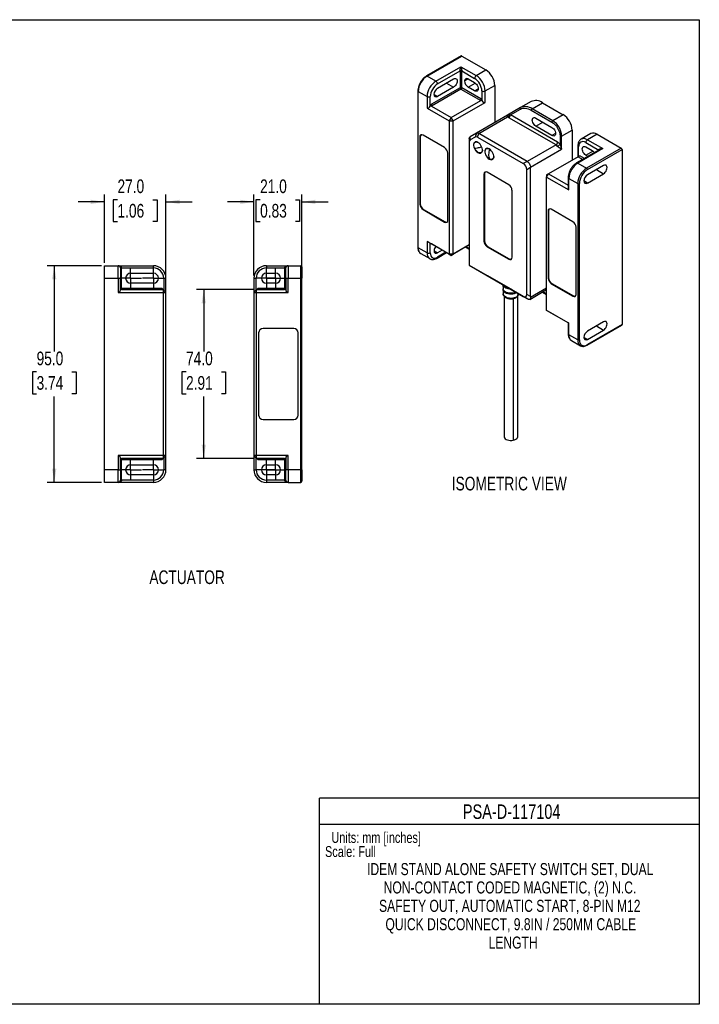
# Model space of a CAD drawing. Header units: millimetres. Extents: x 0 to 559, y 0 to 432.
# Tile 2 of 2: x 261 to 559, y 0 to 432. Entities that reach past the tile are written whole.
import ezdxf

# ---------------------------------------------------------------- set-up
doc = ezdxf.new("R2010")
doc.units = ezdxf.units.MM
doc.linetypes.add('CENTERX2', pattern=[20.32, 12.7, -2.54, 2.54, -2.54])
doc.layers.add('CENTER', color=40, linetype='CENTERX2')
doc.layers.add('DIMENSIONS', color=140, linetype='Continuous', lineweight=25)
doc.layers.add('TEXT', color=140, linetype='Continuous', lineweight=25)
doc.styles.add('SLDTEXTSTYLE0', font='TXT', dxfattribs={"width": 0.75})
doc.dimstyles.new('SLDDIMSTYLE1', dxfattribs={"dimtxt": 6, "dimasz": 6, "dimexe": 0, "dimexo": 0.0625, "dimgap": 1.5, "dimtad": 0, "dimtih": 1, "dimtoh": 1, "dimdec": 1, "dimrnd": 1e-09, "dimzin": 4, "dimdsep": 46, "dimtxsty": 'SLDTEXTSTYLE0', "dimsah": 1, "dimcen": 0.09, "dimadec": 0, "dimazin": 1, "dimtfac": 1, "dimtdec": 1, "dimtofl": 0, "dimtmove": 0, "dimatfit": 3, "dimfxl": 0, "dimfrac": 2, "dimtolj": 1, "dimtzin": 12, "dimarcsym": 0})
doc.dimstyles.new('SLDDIMSTYLE2', dxfattribs={"dimtxt": 6, "dimasz": 6, "dimexe": 0, "dimexo": 0.0625, "dimgap": 1.5, "dimtad": 0, "dimtih": 1, "dimtoh": 1, "dimdec": 1, "dimrnd": 1e-09, "dimzin": 4, "dimdsep": 46, "dimtxsty": 'SLDTEXTSTYLE0', "dimsah": 1, "dimcen": 0.09, "dimadec": 0, "dimazin": 1, "dimtfac": 1, "dimtdec": 1, "dimtmove": 0, "dimatfit": 0, "dimfxl": 0, "dimfrac": 2, "dimtolj": 1, "dimtzin": 12, "dimarcsym": 0})

# ---------------------------------------------------------------- blocks, each defined once
blk = doc.blocks.new('SW_NOTE_0')
at = {"layer": 'TEXT', "color": 0, "char_height": 6, "attachment_point": 1, "style": 'SLDTEXTSTYLE0'}
for s, insert in [('NOTES:', (0, 7.73)), ('1. DIMENSIONS CAN BE CHANGED BY MANUFACTURER WITHOUT NOTICE.', (4.5, -7.78)), ('2. DIMENSIONS DO NOT IMPLY TOLERANCE.', (4.5, -23.3))]:
    blk.add_mtext(s, dxfattribs=dict(at, insert=insert))
blk = doc.blocks.new('SW_NOTE_0_1')
at = {"layer": 'TEXT', "color": 0, "attachment_point": 2, "style": 'SLDTEXTSTYLE0'}
for s, insert, char_height in [('IDEM STAND ALONE SAFETY SWITCH SET, DUAL', (75.49, 6.82), 5.2917), ('NON-CONTACT CODED MAGNETIC, (2) N.C.', (75.4, -1.23), 5.2917), ('SAFETY OUT, AUTOMATIC START, 8-PIN M12', (75.3, -9.29), 5.2917), ('QUICK DISCONNECT, 9.8IN / 250MM CABLE', (75.74, -17.35), 5.2917), ('LENGTH', (76.78, -25.4), 5.292)]:
    blk.add_mtext(s, dxfattribs=dict(at, insert=insert, char_height=char_height))
blk = doc.blocks.new('_D_8')
at = {"layer": 'DIMENSIONS'}
for p, q in [((296.5, 323.91), (272.59, 323.91)), ((275.77, 323.91), (275.77, 286.27)), ((268.01, 277.3), (266.18, 277.3)), ((266.18, 277.3), (266.18, 267.77)), ((283.52, 277.3), (285.35, 277.3)), ((285.35, 277.3), (285.35, 267.77)), ((266.18, 267.77), (268.01, 267.77)), ((285.35, 267.77), (283.52, 267.77)), ((275.77, 228.91), (275.77, 266.55)), ((296.5, 228.91), (272.59, 228.91))]:
    blk.add_line(p, q, dxfattribs=at)
for points in [[(275.77, 323.91), (274.84, 317.91), (276.69, 317.91)], [(275.77, 228.91), (276.69, 234.91), (274.84, 234.91)]]:
    blk.add_solid(points, dxfattribs=at)
at = {"layer": 'DIMENSIONS', "char_height": 6, "attachment_point": 1, "style": 'SLDTEXTSTYLE0'}
for s, insert in [('95.0', (268.01, 286.25)), ('3.74', (268.01, 275.51))]:
    blk.add_mtext(s, dxfattribs=dict(at, insert=insert))
blk = doc.blocks.new('_D_9')
at = {"layer": 'DIMENSIONS'}
for p, q in [((297.77, 325.18), (297.77, 355.09)), ((324.77, 313.48), (324.77, 355.09)), ((297.77, 351.91), (286.23, 351.91)), ((303.51, 352.8), (301.68, 352.8)), ((301.68, 352.8), (301.68, 343.27)), ((319.02, 352.8), (320.85, 352.8)), ((320.85, 352.8), (320.85, 343.27)), ((324.77, 351.91), (336.3, 351.91)), ((301.68, 343.27), (303.51, 343.27)), ((320.85, 343.27), (319.02, 343.27))]:
    blk.add_line(p, q, dxfattribs=at)
for points in [[(297.77, 351.91), (291.77, 352.84), (291.77, 350.99)], [(324.77, 351.91), (330.77, 350.99), (330.77, 352.84)]]:
    blk.add_solid(points, dxfattribs=at)
at = {"layer": 'DIMENSIONS', "char_height": 6, "attachment_point": 1, "style": 'SLDTEXTSTYLE0'}
for s, insert in [('27.0', (303.51, 361.75)), ('1.06', (303.51, 351.01))]:
    blk.add_mtext(s, dxfattribs=dict(at, insert=insert))
blk = doc.blocks.new('SW_CENTERMARKSYMBOL_4')
at = {"layer": 'CENTER', "color": 0}
for p, q in [((0, 2.54), (0, 4.74)), ((-2.54, 0), (-4.74, 0)), ((0, 0), (-2.54, 0)), ((0, 0), (0, 2.54)), ((0, 0), (0, -2.54)), ((0, 0), (2.54, 0)), ((2.54, 0), (4.74, 0)), ((0, -2.54), (0, -4.74))]:
    blk.add_line(p, q, dxfattribs=at)
blk = doc.blocks.new('SW_CENTERMARKSYMBOL_5')
at = {"layer": 'CENTER', "color": 0}
for p, q in [((0, 2.54), (0, 4.74)), ((-2.54, 0), (-4.74, 0)), ((0, 0), (-2.54, 0)), ((0, 0), (0, 2.54)), ((0, 0), (0, -2.54)), ((0, 0), (2.54, 0)), ((2.54, 0), (4.74, 0)), ((0, -2.54), (0, -4.74))]:
    blk.add_line(p, q, dxfattribs=at)
blk = doc.blocks.new('SW_CENTERMARKSYMBOL_6')
at = {"layer": 'CENTER', "color": 0}
for p, q in [((0, 2.54), (0, 4.74)), ((-2.54, 0), (-4.74, 0)), ((0, 0), (-2.54, 0)), ((0, 0), (0, 2.54)), ((0, 0), (0, -2.54)), ((0, 0), (2.54, 0)), ((2.54, 0), (4.74, 0)), ((0, -2.54), (0, -4.74))]:
    blk.add_line(p, q, dxfattribs=at)
blk = doc.blocks.new('SW_CENTERMARKSYMBOL_7')
at = {"layer": 'CENTER', "color": 0}
for p, q in [((0, 2.54), (0, 4.74)), ((-2.54, 0), (-4.74, 0)), ((0, 0), (-2.54, 0)), ((0, 0), (0, 2.54)), ((0, 0), (0, -2.54)), ((0, 0), (2.54, 0)), ((2.54, 0), (4.74, 0)), ((0, -2.54), (0, -4.74))]:
    blk.add_line(p, q, dxfattribs=at)
blk = doc.blocks.new('_D_10')
at = {"layer": 'DIMENSIONS'}
for p, q in [((363.35, 319.68), (363.35, 355.09)), ((384.35, 321.88), (384.35, 355.09)), ((363.35, 351.91), (351.81, 351.91)), ((366.09, 352.8), (364.26, 352.8)), ((364.26, 352.8), (364.26, 343.27)), ((381.61, 352.8), (383.44, 352.8)), ((383.44, 352.8), (383.44, 343.27)), ((384.35, 351.91), (395.89, 351.91)), ((364.26, 343.27), (366.09, 343.27)), ((383.44, 343.27), (381.61, 343.27))]:
    blk.add_line(p, q, dxfattribs=at)
for points in [[(363.35, 351.91), (357.35, 352.84), (357.35, 350.99)], [(384.35, 351.91), (390.35, 350.99), (390.35, 352.84)]]:
    blk.add_solid(points, dxfattribs=at)
at = {"layer": 'DIMENSIONS', "char_height": 6, "attachment_point": 1, "style": 'SLDTEXTSTYLE0'}
for s, insert in [('21.0', (366.09, 361.75)), ('0.83', (366.09, 351.01))]:
    blk.add_mtext(s, dxfattribs=dict(at, insert=insert))
blk = doc.blocks.new('_D_11')
at = {"layer": 'DIMENSIONS'}
for p, q in [((363.28, 313.41), (338.17, 313.41)), ((341.35, 313.41), (341.35, 286.27)), ((333.59, 277.3), (331.76, 277.3)), ((331.76, 277.3), (331.76, 267.77)), ((349.11, 277.3), (350.94, 277.3)), ((350.94, 277.3), (350.94, 267.77)), ((331.76, 267.77), (333.59, 267.77)), ((350.94, 267.77), (349.11, 267.77)), ((341.35, 239.41), (341.35, 266.55)), ((363.28, 239.41), (338.17, 239.41))]:
    blk.add_line(p, q, dxfattribs=at)
for points in [[(341.35, 313.41), (340.43, 307.41), (342.27, 307.41)], [(341.35, 239.41), (342.27, 245.41), (340.43, 245.41)]]:
    blk.add_solid(points, dxfattribs=at)
at = {"layer": 'DIMENSIONS', "char_height": 6, "attachment_point": 1, "style": 'SLDTEXTSTYLE0'}
for s, insert in [('74.0', (333.59, 286.25)), ('2.91', (333.59, 275.51))]:
    blk.add_mtext(s, dxfattribs=dict(at, insert=insert))
blk = doc.blocks.new('SW_CENTERMARKSYMBOL_8')
at = {"layer": 'CENTER', "color": 0}
for p, q in [((0, 2.54), (0, 4.74)), ((-2.54, 0), (-4.74, 0)), ((0, 0), (-2.54, 0)), ((0, 0), (0, 2.54)), ((0, 0), (0, -2.54)), ((0, 0), (2.54, 0)), ((2.54, 0), (4.74, 0)), ((0, -2.54), (0, -4.74))]:
    blk.add_line(p, q, dxfattribs=at)
blk = doc.blocks.new('SW_CENTERMARKSYMBOL_9')
at = {"layer": 'CENTER', "color": 0}
for p, q in [((0, 2.54), (0, 4.74)), ((-2.54, 0), (-4.74, 0)), ((0, 0), (-2.54, 0)), ((0, 0), (0, 2.54)), ((0, 0), (0, -2.54)), ((0, 0), (2.54, 0)), ((2.54, 0), (4.74, 0)), ((0, -2.54), (0, -4.74))]:
    blk.add_line(p, q, dxfattribs=at)
blk = doc.blocks.new('SW_CENTERMARKSYMBOL_10')
at = {"layer": 'CENTER', "color": 0}
for p, q in [((0, 2.54), (0, 4.74)), ((-2.54, 0), (-4.74, 0)), ((0, 0), (-2.54, 0)), ((0, 0), (0, 2.54)), ((0, 0), (0, -2.54)), ((0, 0), (2.54, 0)), ((2.54, 0), (4.74, 0)), ((0, -2.54), (0, -4.74))]:
    blk.add_line(p, q, dxfattribs=at)
blk = doc.blocks.new('SW_CENTERMARKSYMBOL_11')
at = {"layer": 'CENTER', "color": 0}
for p, q in [((0, 2.54), (0, 4.74)), ((-2.54, 0), (-4.74, 0)), ((0, 0), (-2.54, 0)), ((0, 0), (0, 2.54)), ((0, 0), (0, -2.54)), ((0, 0), (2.54, 0)), ((2.54, 0), (4.74, 0)), ((0, -2.54), (0, -4.74))]:
    blk.add_line(p, q, dxfattribs=at)

msp = doc.modelspace()

# ---------------------------------------------------------------- linework, layer by layer
at = {"color": 7, "linetype": 'Continuous'}
for p, q in [((0, 431.8), (558.8, 431.8)), ((558.8, 431.8), (558.8, 0)), ((558.8, 0), (0, 0))]:
    msp.add_line(p, q, dxfattribs=at)
for p, q in [((454.3, 415.89), (439.1, 407.11)), ((439.35, 407.09), (454.55, 415.86)), ((454.55, 415.86), (465.16, 409.74)), ((443.24, 404.84), (454.2, 411.17)), ((454.2, 411.17), (460.91, 407.29)), ((443.24, 404.84), (439.35, 407.09)), ((443.94, 403.62), (453.84, 409.33)), ((453.84, 409.33), (453.84, 401.98)), ((454.55, 409.33), (460.21, 406.06)), ((454.55, 401.98), (454.55, 409.33)), ((460.91, 407.29), (465.16, 409.74)), ((453.84, 401.98), (441.26, 394.72)), ((443.94, 401.74), (451.01, 405.82)), ((451.01, 402.23), (443.94, 398.14)), ((447.9, 404.02), (451.01, 402.23)), ((462.89, 397.16), (454.55, 401.98)), ((455.82, 404.92), (457.38, 405.82)), ((457.38, 405.82), (460.21, 404.19)), ((457.38, 402.23), (460.47, 404.01)), ((460.21, 400.59), (457.38, 402.23)), ((464.8, 400.55), (469.05, 403)), ((469.05, 403), (469.05, 386.67)), ((435.31, 400.55), (435.31, 331.96)), ((435.46, 400.35), (439.35, 398.1)), ((435.46, 331.76), (435.46, 400.35)), ((439.35, 398.1), (439.35, 393.04)), ((440.76, 393.86), (440.76, 398.1)), ((454.2, 401.37), (441.26, 393.9)), ((442.39, 399.04), (443.94, 398.14)), ((454.2, 401.37), (462.89, 396.35)), ((460.21, 400.59), (461.76, 401.49)), ((463.39, 400.55), (463.39, 396.31)), ((464.8, 395.49), (464.8, 400.55)), ((439.35, 393.04), (449.1, 387.41)), ((441.26, 394.72), (440.76, 393.86)), ((441.26, 393.9), (449.95, 388.88)), ((449.95, 388.88), (462.89, 396.35)), ((450.8, 387.41), (464.8, 395.49)), ((462.89, 397.16), (463.39, 396.31)), ((480.41, 393.24), (474.64, 389.9)), ((485.01, 395.89), (480.41, 393.24)), ((485.41, 392.74), (490.01, 395.39)), ((490.01, 395.39), (499.1, 390.14)), ((449.95, 388.88), (449.1, 387.41)), ((450.8, 387.41), (449.95, 388.88)), ((474.64, 389.9), (460.99, 382.03)), ((461.99, 381.93), (474.68, 389.25)), ((474.61, 389.85), (474.64, 389.9)), ((474.64, 389.9), (474.74, 389.95)), ((495.92, 376.88), (475.2, 388.83)), ((475.91, 390.06), (480.31, 392.6)), ((496.62, 378.1), (475.91, 390.06)), ((485.06, 392.13), (494.15, 386.88)), ((494.5, 387.49), (485.41, 392.74)), ((487.08, 388.67), (494.15, 384.59)), ((499.1, 390.14), (494.5, 387.49)), ((449.1, 387.41), (449.1, 328.94)), ((449.1, 387.41), (450.8, 387.41)), ((450.8, 328.94), (450.8, 387.41)), ((487.08, 385.08), (490.19, 386.88)), ((494.15, 381), (487.08, 385.08)), ((436.16, 380.34), (436.38, 380.47)), ((436.16, 380.34), (436.16, 350.95)), ((436.38, 380.47), (436.38, 351.07)), ((447.05, 375.69), (437.58, 381.16)), ((460.97, 382.01), (458.31, 380.48)), ((458.31, 379.09), (458.31, 380.48)), ((460.47, 380.34), (458.31, 379.09)), ((460.97, 382.01), (460.47, 380.34)), ((461.53, 380.23), (462.03, 381.91)), ((461.53, 380.23), (481.55, 368.68)), ((483.24, 369.66), (462.03, 381.91)), ((495.7, 381.9), (494.15, 381)), ((497.68, 380.76), (497.68, 377.16)), ((498.39, 380.76), (502.99, 383.41)), ((498.39, 375.04), (498.39, 380.76)), ((502.99, 383.41), (502.99, 370.18)), ((511.2, 381.84), (506.95, 379.4)), ((513.95, 381.57), (509.7, 379.12)), ((513.95, 381.57), (524.55, 375.45)), ((457.87, 379.51), (457.87, 378.12)), ((457.87, 378.12), (457.87, 324.13)), ((460.73, 378.24), (460.44, 378.07)), ((495.92, 376.88), (483.33, 369.61)), ((505.52, 376.47), (505.52, 371.65)), ((505.81, 371.82), (505.81, 376.06)), ((509, 377.9), (514.65, 374.63)), ((509, 376.02), (511.83, 374.39)), ((509.7, 379.12), (516.42, 375.25)), ((448.47, 343.85), (448.47, 373.24)), ((461.83, 373.57), (461.69, 373.49)), ((463.07, 373.47), (463.26, 373.5)), ((463.09, 373.48), (463.38, 373.65)), ((465.68, 375.38), (465.39, 375.21)), ((484.74, 367.16), (498.39, 375.04)), ((505.6, 371.69), (492.66, 364.22)), ((515.17, 374.86), (504.96, 368.97)), ((516.42, 375.25), (505.46, 368.92)), ((505.6, 371.69), (507.64, 370.52)), ((508.35, 370.92), (506.31, 372.1)), ((509, 372.43), (512.09, 374.21)), ((509.98, 371.86), (509, 372.43)), ((524.55, 375.45), (509.35, 366.67)), ((509.7, 366.06), (524.91, 374.84)), ((514.65, 374.63), (514.71, 374.59)), ((514.65, 374.63), (514.65, 374.56)), ((524.91, 374.84), (524.91, 298.08)), ((466.78, 370.71), (466.64, 370.63)), ((468.02, 370.61), (468.21, 370.64)), ((468.04, 370.62), (468.33, 370.79)), ((483.24, 369.66), (481.55, 368.68)), ((483.05, 366.08), (484.74, 367.06)), ((484.74, 310.35), (484.74, 367.06)), ((505.46, 368.92), (509.35, 366.67)), ((516.77, 367.86), (509.7, 363.77)), ((464.31, 364.1), (464.52, 364.22)), ((464.31, 364.1), (464.31, 334.7)), ((464.52, 364.22), (464.52, 334.82)), ((475.2, 359.44), (465.72, 364.91)), ((483.05, 311.33), (483.05, 366.08)), ((491.81, 362.75), (492.66, 364.22)), ((492.66, 364.22), (491.81, 363.73)), ((491.81, 363.73), (491.81, 362.75)), ((491.81, 304.29), (491.81, 362.75)), ((491.81, 362.75), (501.57, 357.12)), ((492.66, 364.22), (501.28, 359.25)), ((509.7, 360.18), (516.77, 364.26)), ((513.66, 366.06), (516.77, 364.26)), ((501.28, 362.59), (501.28, 357.77)), ((501.57, 362.18), (505.46, 359.94)), ((501.57, 357.12), (501.57, 362.18)), ((505.46, 359.94), (505.46, 291.35)), ((506.17, 291.35), (506.17, 359.94)), ((509.7, 360.18), (508.15, 361.08)), ((476.61, 327.6), (476.61, 356.99)), ((436.16, 350.95), (436.38, 351.07)), ((437.58, 348.5), (437.79, 348.62)), ((437.58, 348.5), (447.05, 343.03)), ((437.79, 348.62), (447.27, 343.15)), ((492.45, 347.85), (492.66, 347.97)), ((492.45, 347.85), (492.45, 318.46)), ((492.66, 347.97), (492.66, 318.58)), ((503.34, 343.2), (493.86, 348.67)), ((447.27, 343.15), (447.05, 343.03)), ((504.75, 311.35), (504.75, 340.75)), ((449.1, 328.94), (439.35, 334.58)), ((439.35, 334.58), (439.35, 329.51)), ((440.76, 333.76), (441.26, 333.47)), ((440.76, 329.51), (440.76, 333.76)), ((449.95, 328.45), (441.26, 333.47)), ((441.26, 333.47), (441.26, 333.47)), ((457.87, 333.03), (449.95, 328.45)), ((457.87, 333.03), (450.8, 328.94)), ((464.31, 334.7), (464.52, 334.82)), ((439.35, 329.51), (435.46, 331.76)), ((436.6, 329.24), (440.49, 327)), ((442.39, 330.45), (443.94, 329.56)), ((443.74, 327.22), (447.91, 329.63)), ((445.99, 330.74), (443.94, 329.56)), ((447.62, 329.8), (443.94, 327.68)), ((450.8, 328.94), (449.1, 328.94)), ((449.1, 328.94), (449.95, 328.45)), ((449.95, 328.45), (450.8, 328.94)), ((456.24, 332.08), (457.87, 331.14)), ((457.87, 331.47), (456.53, 332.25)), ((465.72, 332.25), (465.93, 332.38)), ((465.72, 332.25), (475.2, 326.78)), ((465.93, 332.38), (475.41, 326.91)), ((297.77, 318.41), (297.77, 323.91)), ((297.77, 323.91), (303.77, 323.91)), ((303.77, 318.41), (303.77, 323.91)), ((303.77, 323.91), (319.27, 323.91)), ((319.27, 322.91), (319.27, 323.91)), ((368.85, 323.91), (368.85, 322.91)), ((368.85, 323.91), (378.35, 323.91)), ((378.35, 323.91), (378.35, 318.41)), ((378.35, 323.91), (383.85, 323.91)), ((383.85, 323.91), (383.85, 318.41)), ((457.87, 324.13), (481.55, 310.46)), ((457.87, 324.13), (465.65, 319.64)), ((475.2, 326.78), (475.41, 326.91)), ((304.77, 322.91), (305.27, 322.91)), ((305.27, 313.91), (305.27, 322.91)), ((305.27, 322.91), (319.27, 322.91)), ((309.27, 320.61), (319.27, 320.61)), ((368.85, 322.91), (376.85, 322.91)), ((368.85, 320.61), (372.85, 320.61)), ((376.85, 322.91), (376.85, 313.91)), ((376.85, 322.91), (377.35, 322.91)), ((297.77, 234.41), (297.77, 318.41)), ((297.77, 318.41), (303.77, 318.41)), ((303.77, 318.41), (304.77, 318.41)), ((303.77, 318.41), (303.77, 312.21)), ((304.77, 313.21), (304.77, 318.41)), ((319.27, 316.21), (309.27, 316.21)), ((323.77, 318.41), (323.77, 313.21)), ((323.77, 318.41), (324.77, 318.41)), ((324.77, 312.21), (324.77, 318.41)), ((363.35, 318.41), (364.35, 318.41)), ((363.35, 318.41), (363.35, 312.21)), ((364.35, 313.21), (364.35, 318.41)), ((372.85, 316.21), (368.85, 316.21)), ((377.35, 318.41), (378.35, 318.41)), ((377.35, 318.41), (377.35, 313.21)), ((378.35, 318.41), (383.85, 318.41)), ((378.35, 312.21), (378.35, 318.41)), ((383.85, 318.41), (384.35, 318.41)), ((383.85, 318.41), (383.85, 234.41)), ((384.35, 234.41), (384.35, 318.41)), ((476.91, 313.14), (466.01, 319.43)), ((483.54, 309.31), (469.96, 317.15)), ((469.96, 317.15), (476.68, 313.27)), ((472.65, 315.6), (472.7, 313.79)), ((492.45, 318.46), (492.66, 318.58)), ((493.86, 316.01), (494.08, 316.13)), ((493.86, 316.01), (503.34, 310.54)), ((494.08, 316.13), (503.55, 310.66)), ((303.77, 312.21), (323.57, 312.21)), ((305.27, 313.91), (304.77, 313.91)), ((305.27, 313.41), (305.27, 313.91)), ((323.07, 313.91), (305.27, 313.91)), ((305.27, 313.41), (323.57, 313.41)), ((323.57, 313.41), (323.07, 313.91)), ((323.57, 313.41), (323.57, 312.21)), ((324.77, 312.21), (323.57, 313.41)), ((323.57, 312.21), (323.57, 240.61)), ((323.57, 312.21), (324.77, 312.21)), ((324.77, 240.61), (324.77, 312.21)), ((364.55, 313.41), (363.35, 312.21)), ((363.35, 312.21), (364.55, 312.21)), ((363.35, 312.21), (363.35, 240.61)), ((364.55, 313.41), (365.05, 313.91)), ((364.55, 312.21), (364.55, 313.41)), ((364.55, 313.41), (376.85, 313.41)), ((364.55, 240.61), (364.55, 312.21)), ((364.55, 312.21), (378.35, 312.21)), ((376.85, 313.91), (365.05, 313.91)), ((377.35, 313.91), (376.85, 313.91)), ((376.85, 313.91), (376.85, 313.41)), ((472.71, 313.33), (472.76, 311.51)), ((473.72, 314.76), (473.77, 314.79)), ((476.68, 313.27), (476.68, 313.27)), ((479.11, 311.87), (479.08, 310.63)), ((479.48, 311.51), (479.48, 311.65)), ((484.74, 310.35), (483.05, 311.33)), ((484.43, 309.15), (491.81, 313.41)), ((491.81, 314.09), (484.76, 310.01)), ((489.99, 312.36), (491.81, 311.3)), ((491.81, 311.47), (490.14, 312.44)), ((473.12, 310.56), (473.12, 248.98)), ((477.17, 309.54), (477.17, 247.36)), ((479.12, 248.98), (479.12, 310.57)), ((481.55, 310.46), (483.66, 309.24)), ((503.34, 310.54), (503.55, 310.66)), ((501.57, 298.66), (491.81, 304.29)), ((492.66, 303.8), (491.81, 304.29)), ((501.28, 298.82), (492.66, 303.8)), ((501.28, 298.82), (501.28, 294)), ((501.57, 293.59), (501.57, 298.66)), ((516.77, 299.27), (509.7, 295.19)), ((524.91, 298.08), (509.7, 289.31)), ((365.45, 294.41), (365.45, 258.41)), ((380.85, 296.41), (367.45, 296.41)), ((382.85, 258.41), (382.85, 294.41)), ((509.6, 289.08), (524.8, 297.85)), ((509.7, 291.59), (516.77, 295.67)), ((513.66, 297.47), (516.77, 295.67)), ((505.46, 291.35), (501.57, 293.59)), ((502.68, 291.1), (502.71, 291.07)), ((502.71, 291.07), (506.6, 288.83)), ((509.7, 291.59), (508.15, 292.49)), ((506.6, 288.83), (506.84, 288.74)), ((506.6, 288.83), (506.8, 288.73)), ((367.45, 256.41), (380.85, 256.41)), ((323.57, 240.61), (303.77, 240.61)), ((303.77, 240.61), (303.77, 234.41)), ((304.77, 234.41), (304.77, 239.61)), ((304.77, 238.91), (305.27, 238.91)), ((323.57, 239.41), (305.27, 239.41)), ((305.27, 238.91), (305.27, 239.41)), ((305.27, 229.91), (305.27, 238.91)), ((305.27, 238.91), (323.07, 238.91)), ((323.07, 238.91), (323.57, 239.41)), ((324.77, 240.61), (323.57, 240.61)), ((323.57, 240.61), (323.57, 239.41)), ((323.57, 239.41), (324.77, 240.61)), ((323.77, 239.61), (323.77, 234.41)), ((324.77, 234.41), (324.77, 240.61)), ((364.55, 240.61), (363.35, 240.61)), ((363.35, 240.61), (364.55, 239.41)), ((363.35, 240.61), (363.35, 234.41)), ((364.35, 234.41), (364.35, 239.61)), ((378.35, 240.61), (364.55, 240.61)), ((364.55, 239.41), (364.55, 240.61)), ((376.85, 239.41), (364.55, 239.41)), ((365.05, 238.91), (364.55, 239.41)), ((365.05, 238.91), (376.85, 238.91)), ((376.85, 239.41), (376.85, 238.91)), ((376.85, 238.91), (377.35, 238.91)), ((376.85, 238.91), (376.85, 229.91)), ((377.35, 239.61), (377.35, 234.41)), ((378.35, 234.41), (378.35, 240.61)), ((303.77, 234.41), (297.77, 234.41)), ((297.77, 228.91), (297.77, 234.41)), ((303.77, 228.91), (303.77, 234.41)), ((303.77, 234.41), (304.77, 234.41)), ((309.27, 236.61), (319.27, 236.61)), ((324.77, 234.41), (323.77, 234.41)), ((363.35, 234.41), (364.35, 234.41)), ((368.85, 236.61), (372.85, 236.61)), ((378.35, 234.41), (377.35, 234.41)), ((378.35, 234.41), (378.35, 228.91)), ((383.85, 234.41), (378.35, 234.41)), ((383.85, 234.41), (383.85, 228.91)), ((384.35, 234.41), (383.85, 234.41)), ((303.77, 228.91), (297.77, 228.91)), ((319.27, 228.91), (303.77, 228.91)), ((305.27, 229.91), (304.77, 229.91)), ((319.27, 229.91), (305.27, 229.91)), ((319.27, 232.21), (309.27, 232.21)), ((319.27, 229.91), (319.27, 228.91)), ((372.85, 232.21), (368.85, 232.21)), ((376.85, 229.91), (368.85, 229.91)), ((368.85, 229.91), (368.85, 228.91)), ((378.35, 228.91), (368.85, 228.91)), ((377.35, 229.91), (376.85, 229.91)), ((378.35, 228.91), (383.85, 228.91))]:
    msp.add_line(p, q)
at = {"color": 140, "linetype": 'Continuous', "lineweight": 18}
msp.add_line((558.8, 0), (558.8, 90.42), dxfattribs=at)
at = {"color": 7, "linetype": 'Continuous', "lineweight": 18}
msp.add_line((558.8, 0), (318.87, 0), dxfattribs=at)
at = {"flags": 128}
for points in [[(451.01, 405.82), (451.42, 405.99), (451.79, 406.03), (452.11, 405.93), (452.36, 405.7), (452.52, 405.36), (452.57, 404.92), (452.52, 404.43), (452.36, 403.9), (452.11, 403.39), (451.79, 402.92), (451.42, 402.52), (451.01, 402.23)], [(460.21, 404.19), (460.61, 403.89), (460.98, 403.5), (461.31, 403.03), (461.55, 402.51), (461.71, 401.99), (461.76, 401.49), (461.71, 401.06), (461.55, 400.71), (461.31, 400.48), (460.98, 400.39), (460.61, 400.42), (460.21, 400.59)], [(487.08, 385.08), (486.67, 385.38), (486.3, 385.77), (485.98, 386.24), (485.73, 386.76), (485.57, 387.28), (485.52, 387.78), (485.57, 388.21), (485.73, 388.55), (485.98, 388.78), (486.3, 388.88), (486.67, 388.85), (487.08, 388.67)], [(494.15, 384.59), (494.55, 384.3), (494.93, 383.9), (495.25, 383.43), (495.49, 382.92), (495.65, 382.39), (495.7, 381.9), (495.65, 381.46), (495.49, 381.12), (495.25, 380.89), (494.93, 380.79), (494.55, 380.83), (494.15, 381)], [(461.69, 377.98), (461.23, 378.18), (460.79, 378.24), (460.4, 378.16), (460.09, 377.93), (459.87, 377.58), (459.76, 377.12), (459.76, 376.58), (459.87, 375.99), (460.09, 375.38), (460.4, 374.8), (460.79, 374.27), (461.23, 373.82), (461.69, 373.49)], [(460.2, 375.47), (460, 376.06), (459.9, 376.62), (459.91, 377.14), (460.02, 377.58), (460.24, 377.91), (460.54, 378.12), (460.92, 378.19), (461.34, 378.13), (461.73, 377.96)], [(460.55, 378.21), (460.52, 378.18), (460.42, 378.06)], [(461.69, 373.49), (462.16, 373.28), (462.59, 373.22), (462.98, 373.31), (463.29, 373.53), (463.51, 373.89), (463.62, 374.35), (463.62, 374.89), (463.51, 375.48), (463.29, 376.08), (462.98, 376.67), (462.59, 377.2), (462.16, 377.64), (461.69, 377.98)], [(509, 372.43), (508.59, 372.72), (508.22, 373.12), (507.9, 373.59), (507.65, 374.1), (507.49, 374.63), (507.44, 375.12), (507.49, 375.56), (507.65, 375.9), (507.9, 376.13), (508.22, 376.23), (508.59, 376.19), (509, 376.02)], [(463.64, 374.65), (463.62, 374.41), (463.5, 373.97), (463.29, 373.64), (462.98, 373.43), (462.61, 373.35), (462.18, 373.42), (461.73, 373.63), (461.29, 373.96), (460.87, 374.39), (460.5, 374.91), (460.2, 375.47)], [(466.64, 375.12), (466.18, 375.32), (465.74, 375.39), (465.35, 375.3), (465.04, 375.07), (464.82, 374.72), (464.71, 374.26), (464.71, 373.72), (464.82, 373.13), (465.04, 372.52), (465.35, 371.94), (465.74, 371.41), (466.18, 370.96), (466.64, 370.63)], [(466.71, 370.75), (466.26, 371.07), (465.84, 371.5), (465.47, 372.01), (465.17, 372.58), (464.96, 373.16), (464.85, 373.73), (464.85, 374.25), (464.96, 374.7), (465.17, 375.04), (465.47, 375.25), (465.84, 375.34), (466.26, 375.28), (466.71, 375.08)], [(465.49, 375.35), (465.46, 375.32), (465.37, 375.2)], [(466.64, 370.63), (467.11, 370.43), (467.54, 370.37), (467.93, 370.45), (468.24, 370.68), (468.46, 371.03), (468.57, 371.49), (468.57, 372.03), (468.46, 372.62), (468.24, 373.23), (467.93, 373.81), (467.54, 374.34), (467.11, 374.79), (466.64, 375.12)], [(468.59, 371.79), (468.57, 371.58), (468.46, 371.14), (468.25, 370.8), (467.95, 370.58), (467.58, 370.5), (467.16, 370.56), (466.71, 370.75)], [(516.77, 364.26), (517.18, 364.56), (517.55, 364.95), (517.87, 365.42), (518.12, 365.94), (518.28, 366.46), (518.33, 366.96), (518.28, 367.39), (518.12, 367.74), (517.87, 367.97), (517.55, 368.06), (517.18, 368.03), (516.77, 367.86)], [(478.33, 312.32), (478.22, 312.27), (477.62, 312.05), (476.94, 311.91), (476.24, 311.85), (475.52, 311.88), (474.83, 311.99), (474.2, 312.19), (473.66, 312.45), (473.22, 312.78), (472.9, 313.15), (472.73, 313.55), (472.7, 313.79)], [(472.71, 313.33), (472.72, 313.5), (472.73, 313.56)], [(478.72, 312.09), (478.21, 311.81), (477.61, 311.59), (476.94, 311.45), (476.24, 311.4), (475.52, 311.42), (474.84, 311.54), (474.21, 311.73), (473.66, 312), (473.23, 312.32), (472.91, 312.69), (472.74, 313.09), (472.71, 313.33)], [(479.08, 310.63), (478.69, 310.3), (478.19, 310.01), (477.59, 309.8), (476.93, 309.66), (476.23, 309.6), (475.53, 309.63), (474.86, 309.74), (474.24, 309.93), (473.7, 310.2), (473.27, 310.52), (472.96, 310.88), (472.79, 311.27), (472.76, 311.51)], [(478.61, 312.16), (478.17, 311.92), (477.58, 311.71), (476.93, 311.57), (476.23, 311.51), (475.54, 311.54), (474.86, 311.65), (474.25, 311.84), (473.71, 312.1), (473.28, 312.42), (472.97, 312.78), (472.8, 313.17), (472.77, 313.41)], [(473.71, 314.82), (473.68, 314.81), (473.66, 314.79)], [(516.77, 295.67), (517.18, 295.97), (517.55, 296.36), (517.87, 296.84), (518.12, 297.35), (518.28, 297.87), (518.33, 298.37), (518.28, 298.8), (518.12, 299.15), (517.87, 299.38), (517.55, 299.48), (517.18, 299.44), (516.77, 299.27)], [(473.12, 248.98), (473.14, 248.75), (473.31, 248.37), (473.61, 248.02), (474.04, 247.73), (474.58, 247.49), (475.19, 247.33), (475.85, 247.25), (476.52, 247.26), (477.17, 247.36)], [(477.17, 247.36), (477.77, 247.53), (478.28, 247.78), (478.69, 248.09), (478.97, 248.44), (479.1, 248.82), (479.12, 248.98)]]:
    msp.add_lwpolyline(points, dxfattribs=at)
for centre, radius, start, end in [((454.4, 415.66), 0.251, 54.3824, 114.3071), ((443.87, 399.99), 8.42, 122.4763, 177.5237), ((439.2, 406.89), 0.24, 52.7462, 115.9605), ((454.2, 408.65), 0.769, 62.6097, 117.3903), ((456.77, 405.07), 0.961, 50.7967, 189.214), ((461.74, 405.99), 1.54, 122.6055, 177.3945), ((456.39, 400.19), 8.42, 2.4764, 57.5236), ((460.64, 402.64), 8.42, 2.4764, 57.5236), ((447.75, 397.74), 8.42, 122.4763, 177.5237), ((445.76, 398.89), 3.38, 122.6055, 177.3945), ((442.41, 403.55), 1.54, 2.6055, 57.3945), ((454.2, 401.3), 0.769, 62.6097, 117.3903), ((454.61, 402.02), 0.768, 182.6055, 237.3945), ((453.78, 402.02), 0.768, 302.6055, 357.3945), ((459.2, 405.07), 3.38, 182.6055, 237.3945), ((435.56, 400.58), 0.251, 185.7086, 245.6241), ((440.05, 399.47), 1.54, 242.6097, 297.3903), ((443.34, 398.89), 0.961, 170.786, 309.2033), ((464.1, 401.92), 1.54, 242.6097, 297.3903), ((480.68, 392.86), 0.461, 126.3512, 215.1851), ((482.48, 388.65), 5.03, 54.3818, 114.314), ((487.08, 391.3), 5.03, 54.3818, 114.314), ((474.29, 390.49), 1.3, 287.0727, 341.4718), ((474.37, 390.13), 1.54, 302.6055, 357.3945), ((485.82, 392.09), 0.768, 122.6055, 177.3945), ((494.58, 383.05), 8.42, 2.4764, 57.5236), ((494.92, 386.84), 0.768, 122.6055, 177.3945), ((489.98, 380.39), 8.42, 2.4764, 57.5236), ((437.03, 380.48), 0.873, 50.7967, 189.214), ((437.43, 380.56), 1.06, 134.4113, 184.8208), ((498.04, 381.44), 0.769, 242.6097, 297.3903), ((512.34, 379.33), 2.76, 54.3411, 114.3485), ((445.4, 373.1), 3.07, 2.6055, 57.3945), ((457.84, 392.92), 17.71, 281.6213, 288.0224), ((495.09, 378.17), 1.54, 302.6055, 357.3945), ((494.57, 374.65), 2.6, 37.9787, 58.8941), ((494.71, 379.55), 3.81, 300.1044, 321.2295), ((506.02, 376.52), 0.504, 186.1088, 245.5892), ((508.09, 376.87), 2.77, 54.3965, 113.7049), ((510.53, 377.83), 1.54, 122.6055, 177.3945), ((460.49, 379.45), 3.99, 265.9229, 283.3527), ((475.12, 372.61), 8.76, 163.6563, 179.3597), ((471.42, 372.61), 5.07, 178.8923, 201.561), ((510.2, 371.77), 3.08, 33.6542, 58.2404), ((524.14, 374.8), 0.768, 2.6055, 57.3945), ((509.98, 361.82), 8.42, 122.4764, 177.5236), ((505.17, 368.52), 0.491, 53.6426, 115.6687), ((465.17, 364.24), 0.873, 50.7967, 189.214), ((465.57, 364.31), 1.06, 134.4113, 184.8208), ((513.87, 359.57), 8.42, 122.4764, 177.5236), ((511.53, 360.93), 3.38, 122.6055, 177.3945), ((508.94, 366.03), 0.768, 2.6055, 57.3945), ((473.54, 356.86), 3.07, 2.6055, 57.3945), ((501.77, 362.63), 0.492, 184.4849, 246.3519), ((505.81, 360.62), 0.769, 242.6097, 297.3903), ((509.1, 360.93), 0.961, 170.786, 309.2033), ((439.24, 351.09), 3.07, 182.6055, 237.3945), ((439.45, 351.21), 3.07, 182.6055, 237.3945), ((493.31, 347.99), 0.873, 50.7967, 189.214), ((493.72, 348.06), 1.06, 134.4113, 184.8208), ((447.61, 343.71), 0.873, 230.7967, 9.214), ((447.87, 344.02), 1.06, 235.1825, 285.5864), ((501.68, 340.61), 3.07, 2.6055, 57.3945), ((467.38, 334.84), 3.07, 182.6055, 237.3945), ((467.59, 334.96), 3.07, 182.6055, 237.3945), ((435.56, 331.99), 0.251, 185.6948, 245.6253), ((438.21, 331.49), 2.76, 174.3376, 234.3502), ((442.11, 329.24), 2.77, 174.3928, 233.7091), ((440.05, 330.88), 1.54, 242.6097, 297.3903), ((443.34, 330.3), 0.961, 170.786, 309.2033), ((445.76, 330.3), 3.37, 141.45, 177.344), ((303.77, 322.91), 1, 0, 90), ((319.27, 318.41), 5.5, 0, 90), ((368.85, 318.41), 5.5, 90, 180), ((378.35, 322.91), 1, 90, 180), ((383.85, 323.41), 0.5, 0, 90), ((443.44, 327.63), 0.505, 306.3695, 5.5616), ((475.75, 327.46), 0.873, 230.7967, 9.214), ((476.01, 327.77), 1.06, 235.1825, 285.5864), ((309.27, 318.41), 2.2, 90, 270), ((319.27, 318.41), 2.2, 0, 90), ((368.85, 318.41), 2.2, 90, 270), ((372.85, 318.41), 2.2, 0, 90), ((319.27, 318.41), 2.2, 270, 0), ((372.85, 318.41), 2.2, 270, 0), ((475.46, 316.89), 3.09, 205.0014, 275.004), ((475.44, 317.01), 3.06, 209.0504, 270.955), ((475.33, 317.59), 3.21, 222.7264, 257.279), ((495.52, 318.6), 3.07, 182.6055, 237.3945), ((495.73, 318.72), 3.07, 182.6055, 237.3945), ((303.77, 313.21), 1, 270, 0), ((305.27, 313.91), 0.5, 180, 270), ((376.85, 313.91), 0.5, 270, 0), ((378.35, 313.21), 1, 180, 270), ((475.44, 317.69), 3.37, 228.7086, 257.7182), ((476.15, 316.54), 4.77, 232.3124, 297.4565), ((475.57, 317.64), 3.42, 227.5224, 258.9996), ((476.16, 316.28), 4.58, 230.9615, 299.1984), ((478.15, 311.58), 1.32, 314.6045, 357.3277), ((503.89, 311.21), 0.873, 230.7967, 9.214), ((478.79, 310.63), 0.29, 317.8174, 0.2428), ((504.16, 311.53), 1.06, 235.1825, 285.5864), ((524.66, 298.06), 0.246, 305.0133, 6.2988), ((367.45, 294.41), 2, 90, 180), ((380.85, 294.41), 2, 0, 90), ((501.78, 294.05), 0.503, 185.6948, 245.6253), ((511.53, 292.34), 3.38, 122.6055, 177.3945), ((504.26, 293.29), 2.71, 173.5742, 234.1), ((508.14, 291.04), 2.69, 173.4667, 235.2211), ((505.81, 292.03), 0.769, 242.6097, 297.3903), ((509.1, 292.34), 0.961, 170.786, 309.2033), ((509.45, 289.28), 0.252, 305.7064, 5.6196), ((367.45, 258.41), 2, 180, 270), ((380.85, 258.41), 2, 270, 0), ((303.77, 239.61), 1, 0, 90), ((305.27, 238.91), 0.5, 90, 180), ((376.85, 238.91), 0.5, 0, 90), ((378.35, 239.61), 1, 90, 180), ((309.27, 234.41), 2.2, 90, 270), ((319.27, 234.41), 2.2, 0, 90), ((319.27, 234.41), 2.2, 270, 0), ((319.27, 234.41), 5.5, 270, 0), ((368.85, 234.41), 5.5, 180, 270), ((368.85, 234.41), 2.2, 90, 270), ((372.85, 234.41), 2.2, 0, 90), ((372.85, 234.41), 2.2, 270, 0), ((303.77, 229.91), 1, 270, 0), ((378.35, 229.91), 1, 180, 270), ((383.85, 229.41), 0.5, 270, 0)]:
    msp.add_arc(centre, radius, start, end)
for centre, major_axis, ratio, start_param, end_param in [((440.05, 394.27), (0.71, 1.22), 0.577335, 3.141633, 4.71243), ((441.61, 394.51), (0.354, 0.612), 0.577335, 1.570837, 3.141633), ((462.54, 396.96), (-0.354, 0.612), 0.577335, 3.141552, 4.712348), ((464.1, 396.72), (-0.71, 1.22), 0.577335, 1.570756, 3.141552), ((460.87, 381.96), (3, 1.73), 0.000073, 2.593522, 2.609562), ((462.15, 376.41), (-1.58, 3.98), 0.418138, 5.795949, 6.343978), ((464.41, 384), (3.78, 2.18), 0.000046, 2.698976, 2.715016), ((464.41, 384), (3.14, 1.25), 0.671527, 3.612933, 3.628973), ((460.87, 381.96), (2.65, 3.36), 0.41816, 2.638225, 2.654266), ((460.87, 375.67), (-2.65, 3.36), 0.41816, 6.222484, 6.770512), ((505.96, 371.9), (0.5, 0.289), 0.00007, 3.92695, 5.497747), ((480.05, 366.08), (1.5, 2.6), 0.999892, 5.236023, 6.28322), ((487.74, 370.53), (5.2, 0), 0.333297, 3.665191, 3.697908), ((487.74, 370.53), (2.6, 4.5), 0.333351, 2.585243, 2.617959), ((502.28, 358.34), (0.71, 1.22), 0.577335, 2.356235, 3.141633), ((440.05, 334.17), (1, -0.58), 0.00007, 0.785439, 2.356235), ((441.61, 333.27), (0.5, -0.289), 0.00007, 2.356235, 3.927031), ((466.94, 318.89), (1.78, -1.03), 0.000109, 3.899992, 4.161791), ((473.97, 314.83), (2.97, -1.72), 0.000039, 0.163086, 0.424886), ((477.39, 315.17), (0.44, 2.05), 0.25409, 3.059982, 3.093819), ((480.05, 314.79), (-2.6, 4.5), 0.333351, 2.618029, 3.665227), ((487.74, 310.35), (-1.5, 2.6), 0.999892, 1.047162, 1.158487), ((502.28, 298.25), (1, -0.58), 0.00007, 2.356235, 3.141633)]:
    msp.add_ellipse(centre, major_axis=major_axis, ratio=ratio, start_param=start_param, end_param=end_param)
for points, knots in [([(453.84, 409.33), (453.84, 409.35), (453.84, 409.39), (453.85, 409.46), (453.85, 409.54), (453.86, 409.62), (453.87, 409.75), (453.9, 409.96), (453.95, 410.21), (454, 410.48), (454.06, 410.72), (454.13, 410.96), (454.17, 411.09), (454.2, 411.17)], [0, 0, 0, 0, 0.033312, 0.067205, 0.102075, 0.138288, 0.176171, 0.284014, 0.4117, 0.543581, 0.702264, 0.824947, 1, 1, 1, 1]), ([(454.2, 411.17), (454.21, 411.13), (454.23, 411.07), (454.26, 410.98), (454.28, 410.89), (454.31, 410.81), (454.34, 410.67), (454.39, 410.48), (454.45, 410.21), (454.49, 409.96), (454.52, 409.74), (454.54, 409.57), (454.55, 409.44), (454.55, 409.37), (454.55, 409.33)], [0, 0, 0, 0, 0.076348, 0.144309, 0.203885, 0.255076, 0.297886, 0.456563, 0.588471, 0.716152, 0.824017, 0.886149, 0.944248, 1, 1, 1, 1]), ([(439.1, 407.11), (438.76, 406.89), (438.14, 406.47), (437.34, 405.64), (436.75, 404.85), (436.32, 404.14), (435.96, 403.43), (435.64, 402.6), (435.37, 401.6), (435.33, 400.92), (435.31, 400.55)], [0, 0, 0, 0, 0.167862, 0.310959, 0.429554, 0.52385, 0.609624, 0.717043, 0.847072, 1, 1, 1, 1]), ([(443.94, 403.62), (443.1, 403.13), (442.29, 402.27), (441.1, 400.21), (440.76, 399.08), (440.76, 398.1)], [0, 0, 0, 0, 0.5, 0.5, 1, 1, 1, 1]), ([(474.68, 389.25), (474.64, 389.33), (474.55, 389.5), (474.52, 389.73), (474.58, 389.81), (474.61, 389.85)], [0, 0, 0, 0, 0.25422, 0.575098, 1, 1, 1, 1]), ([(474.74, 389.95), (474.78, 389.97), (474.87, 390.02), (475.05, 390.06), (475.26, 390.09), (475.45, 390.08), (475.53, 390.08)], [0, 0, 0, 0, 0.188749, 0.424557, 0.747636, 1, 1, 1, 1]), ([(475.53, 390.08), (475.56, 390.07), (475.62, 390.07), (475.75, 390.06), (475.85, 390.06), (475.91, 390.06)], [0, 0, 0, 0, 0.25198, 0.585307, 1, 1, 1, 1]), ([(457.87, 379.55), (457.88, 379.66), (457.89, 379.76), (457.92, 379.95), (457.95, 380.03), (458.02, 380.19), (458.06, 380.26), (458.16, 380.38), (458.22, 380.43), (458.29, 380.46)], [0, 0, 0, 0, 0.25, 0.25, 0.5, 0.5, 0.75, 0.75, 1, 1, 1, 1]), ([(460.99, 382.03), (461.06, 382.07), (461.13, 382.09), (461.29, 382.12), (461.37, 382.13), (461.54, 382.11), (461.63, 382.09), (461.81, 382.03), (461.9, 381.98), (461.99, 381.93)], [0, 0, 0, 0, 0.25, 0.25, 0.5, 0.5, 0.75, 0.75, 1, 1, 1, 1]), ([(498.39, 375.04), (498.35, 375.06), (498.29, 375.09), (498.19, 375.15), (498.1, 375.19), (497.97, 375.26), (497.8, 375.35), (497.57, 375.49), (497.34, 375.63), (497.13, 375.78), (496.96, 375.91), (496.83, 376.02), (496.72, 376.14), (496.65, 376.21), (496.62, 376.25)], [0, 0, 0, 0, 0.078737, 0.146709, 0.203918, 0.250365, 0.38424, 0.499154, 0.63312, 0.748658, 0.819114, 0.883854, 0.943773, 1, 1, 1, 1]), ([(497.68, 377.16), (497.7, 377.13), (497.72, 377.06), (497.77, 376.95), (497.81, 376.83), (497.86, 376.7), (497.93, 376.53), (498.01, 376.31), (498.12, 375.99), (498.26, 375.55), (498.34, 375.23), (498.39, 375.04)], [0, 0, 0, 0, 0.040881, 0.086243, 0.136183, 0.19077, 0.250061, 0.365449, 0.500091, 0.702886, 1, 1, 1, 1]), ([(506.99, 379.4), (506.96, 379.39), (506.75, 379.3), (506.44, 379.02), (506.07, 378.59), (505.8, 378.08), (505.62, 377.5), (505.53, 376.96), (505.53, 376.6), (505.53, 376.47)], [0, 0, 0, 0, 0.032054, 0.205143, 0.370547, 0.54075, 0.715165, 0.89071, 1, 1, 1, 1]), ([(514.65, 374.63), (514.65, 374.65), (514.66, 374.69), (514.67, 374.75), (514.7, 374.81), (514.73, 374.87), (514.8, 374.95), (514.94, 375.06), (515.17, 375.16), (515.45, 375.23), (515.74, 375.27), (516.07, 375.28), (516.29, 375.26), (516.42, 375.25)], [0, 0, 0, 0, 0.033312, 0.067205, 0.102075, 0.138288, 0.176171, 0.284014, 0.4117, 0.543581, 0.702264, 0.824947, 1, 1, 1, 1]), ([(516.42, 375.25), (516.2, 375.21), (515.77, 375.15), (515.37, 374.96), (515.17, 374.86)], [0, 0, 0, 0, 0.506435, 1, 1, 1, 1]), ([(483.33, 369.61), (483.43, 369.56), (483.52, 369.5), (483.7, 369.35), (483.78, 369.26), (483.95, 369.08), (484.03, 368.98), (484.18, 368.77), (484.25, 368.66), (484.45, 368.32), (484.56, 368.08), (484.71, 367.61), (484.75, 367.38), (484.74, 367.16)], [0, 0, 0, 0, 0.125, 0.125, 0.25, 0.25, 0.375, 0.375, 0.5, 0.5, 0.75, 0.75, 1, 1, 1, 1]), ([(504.96, 368.96), (504.89, 368.92), (504.64, 368.78), (504.23, 368.47), (503.74, 368.05), (503.34, 367.62), (502.99, 367.2), (502.67, 366.76), (502.46, 366.42), (502.34, 366.23)], [0, 0, 0, 0, 0.069096, 0.24987, 0.421089, 0.585957, 0.705514, 0.830555, 1, 1, 1, 1]), ([(502.34, 366.23), (502.21, 365.98), (502.02, 365.63), (501.79, 365.1), (501.62, 364.64), (501.47, 364.09), (501.35, 363.53), (501.28, 363.02), (501.29, 362.71), (501.29, 362.59)], [0, 0, 0, 0, 0.209605, 0.295193, 0.436355, 0.581621, 0.736319, 0.896575, 1, 1, 1, 1]), ([(435.31, 331.96), (435.33, 331.66), (435.36, 331.06), (435.62, 330.3), (435.97, 329.72), (436.28, 329.49), (436.4, 329.4)], [0, 0, 0, 0, 0.271647, 0.546007, 0.822236, 1, 1, 1, 1]), ([(440.76, 329.51), (440.76, 328.54), (441.1, 327.8), (442.29, 327.11), (443.1, 327.19), (443.94, 327.68)], [0, 0, 0, 0, 0.5, 0.5, 1, 1, 1, 1]), ([(303.77, 323.91), (303.81, 323.91), (303.9, 323.91), (304.03, 323.9), (304.14, 323.88), (304.23, 323.86), (304.39, 323.83), (304.59, 323.76), (304.83, 323.63), (305.02, 323.47), (305.15, 323.31), (305.22, 323.17), (305.26, 323.04), (305.26, 322.95), (305.27, 322.91)], [0, 0, 0, 0, 0.076348, 0.144309, 0.203885, 0.255076, 0.297886, 0.456563, 0.588471, 0.716152, 0.824017, 0.886149, 0.944248, 1, 1, 1, 1]), ([(376.85, 322.91), (376.85, 322.94), (376.85, 322.99), (376.87, 323.06), (376.89, 323.14), (376.92, 323.21), (376.98, 323.33), (377.1, 323.47), (377.29, 323.63), (377.53, 323.76), (377.78, 323.84), (378.06, 323.9), (378.24, 323.91), (378.35, 323.91)], [0, 0, 0, 0, 0.033312, 0.067205, 0.102075, 0.138288, 0.176171, 0.284014, 0.4117, 0.543581, 0.702264, 0.824947, 1, 1, 1, 1]), ([(440.46, 327.02), (440.49, 327), (440.68, 326.87), (441.07, 326.74), (441.63, 326.64), (442.2, 326.66), (442.79, 326.79), (443.31, 326.98), (443.62, 327.16), (443.73, 327.23)], [0, 0, 0, 0, 0.032023, 0.205146, 0.370582, 0.540818, 0.715267, 0.890846, 1, 1, 1, 1]), ([(472.77, 311.54), (472.77, 311.47), (472.76, 311.26), (472.88, 310.92), (473.11, 310.55), (473.42, 310.23), (473.81, 309.96), (474.24, 309.74), (474.68, 309.59), (475.09, 309.49), (475.56, 309.42), (475.9, 309.41), (476.12, 309.4)], [0, 0, 0, 0, 0.059317, 0.16968, 0.282515, 0.39603, 0.506394, 0.610293, 0.71843, 0.798619, 0.872845, 1, 1, 1, 1]), ([(479.05, 310.49), (479.09, 310.54), (479.23, 310.69), (479.37, 310.98), (479.47, 311.27), (479.46, 311.44), (479.46, 311.48)], [0, 0, 0, 0, 0.172417, 0.526175, 0.889468, 1, 1, 1, 1]), ([(476.12, 309.4), (476.34, 309.41), (476.65, 309.42), (477.09, 309.49), (477.45, 309.56), (477.86, 309.69), (478.25, 309.86), (478.61, 310.08), (478.86, 310.27), (478.97, 310.41), (479, 310.44)], [0, 0, 0, 0, 0.1907225, 0.2681232, 0.3953101, 0.5253139, 0.6630493, 0.8051381, 0.9507213, 1, 1, 1, 1]), ([(483.66, 309.24), (483.64, 309.25), (483.6, 309.27), (483.56, 309.3), (483.54, 309.31)], [0, 0, 0, 0, 0.500611, 1, 1, 1, 1]), ([(484.76, 310.01), (484.77, 309.92), (484.77, 309.83), (484.75, 309.66), (484.73, 309.57), (484.68, 309.43), (484.65, 309.36), (484.56, 309.25), (484.52, 309.2), (484.41, 309.13), (484.36, 309.11), (484.23, 309.08), (484.17, 309.07), (483.97, 309.09), (483.82, 309.15), (483.66, 309.24)], [0, 0, 0, 0, 0.125, 0.125, 0.25, 0.25, 0.375, 0.375, 0.5, 0.5, 0.625, 0.625, 0.75, 0.75, 1, 1, 1, 1]), ([(501.29, 294), (501.28, 293.93), (501.28, 293.66), (501.33, 293.22), (501.46, 292.68), (501.66, 292.18), (501.95, 291.72), (502.28, 291.36), (502.55, 291.19), (502.67, 291.11)], [0, 0, 0, 0, 0.058194, 0.218138, 0.380037, 0.542966, 0.706437, 0.871299, 1, 1, 1, 1]), ([(506.84, 288.74), (506.98, 288.68), (507.33, 288.52), (508, 288.51), (508.79, 288.67), (509.33, 288.94), (509.6, 289.08)], [0, 0, 0, 0, 0.177732, 0.453971, 0.728342, 1, 1, 1, 1]), ([(305.27, 229.91), (305.27, 229.89), (305.26, 229.84), (305.25, 229.76), (305.23, 229.69), (305.2, 229.61), (305.14, 229.5), (305.02, 229.35), (304.83, 229.2), (304.59, 229.07), (304.34, 228.98), (304.06, 228.92), (303.87, 228.92), (303.77, 228.91)], [0, 0, 0, 0, 0.033312, 0.067205, 0.102075, 0.138288, 0.176171, 0.284014, 0.4117, 0.543581, 0.702264, 0.824947, 1, 1, 1, 1]), ([(378.35, 228.91), (378.3, 228.91), (378.21, 228.92), (378.09, 228.93), (377.98, 228.94), (377.88, 228.96), (377.73, 229), (377.53, 229.07), (377.29, 229.2), (377.1, 229.35), (376.97, 229.51), (376.9, 229.66), (376.86, 229.79), (376.85, 229.87), (376.85, 229.91)], [0, 0, 0, 0, 0.076348, 0.144309, 0.203885, 0.255076, 0.297886, 0.456563, 0.588471, 0.716152, 0.824017, 0.886149, 0.944248, 1, 1, 1, 1])]:
    msp.add_open_spline(points, degree=3, knots=knots)
for points in [[(463.39, 400.55), (463.39, 402.58), (461.96, 405.05), (460.21, 406.06)], [(480.31, 392.6), (481.57, 393.33), (483.27, 393.16), (485.06, 392.13)], [(474.68, 389.25), (474.81, 389.1), (474.99, 388.96), (475.2, 388.83)], [(494.15, 386.88), (496.1, 385.75), (497.68, 383.01), (497.68, 380.76)], [(497.68, 377.16), (497.36, 377.56), (496.99, 377.89), (496.62, 378.1)], [(509, 377.9), (507.24, 378.91), (505.81, 378.09), (505.81, 376.06)], [(509.7, 366.06), (507.75, 364.93), (506.17, 362.19), (506.17, 359.94)], [(304.77, 322.91), (304.77, 322.91), (304.77, 320.9), (304.77, 318.41)], [(323.77, 318.41), (323.77, 320.9), (321.75, 322.91), (319.27, 322.91)], [(368.85, 322.91), (366.37, 322.91), (364.35, 320.9), (364.35, 318.41)], [(377.35, 318.41), (377.35, 320.9), (377.35, 322.91), (377.35, 322.91)], [(384.35, 323.41), (384.35, 323.41), (384.35, 321.17), (384.35, 318.41)], [(506.17, 291.35), (506.17, 289.09), (507.75, 288.18), (509.7, 289.31)], [(304.77, 234.41), (304.77, 231.93), (304.77, 229.91), (304.77, 229.91)], [(319.27, 229.91), (321.75, 229.91), (323.77, 231.93), (323.77, 234.41)], [(364.35, 234.41), (364.35, 231.93), (366.37, 229.91), (368.85, 229.91)], [(377.35, 229.91), (377.35, 229.91), (377.35, 231.93), (377.35, 234.41)], [(384.35, 234.41), (384.35, 231.65), (384.35, 229.41), (384.35, 229.41)]]:
    msp.add_open_spline(points, degree=3)
at = {"layer": 'TEXT'}
for p, q in [((558.8, 90.42), (392.18, 90.42)), ((392.18, 0), (392.18, 90.42)), ((392.18, 78.99), (558.8, 78.99)), ((558.8, 0), (392.18, 0))]:
    msp.add_line(p, q, dxfattribs=at)

# ---------------------------------------------------------------- block references
at = {"layer": 'CENTER'}
for name, p in [('SW_CENTERMARKSYMBOL_4', (309.27, 318.41)), ('SW_CENTERMARKSYMBOL_5', (319.27, 318.41)), ('SW_CENTERMARKSYMBOL_10', (368.85, 318.41)), ('SW_CENTERMARKSYMBOL_11', (372.85, 318.41)), ('SW_CENTERMARKSYMBOL_6', (309.27, 234.41)), ('SW_CENTERMARKSYMBOL_7', (319.27, 234.41)), ('SW_CENTERMARKSYMBOL_8', (368.85, 234.41)), ('SW_CENTERMARKSYMBOL_9', (372.85, 234.41))]:
    msp.add_blockref(name, p, dxfattribs=at)
at = {"layer": 'TEXT'}
for name, p in [('SW_NOTE_0_1', (400.33, 55.12)), ('SW_NOTE_0', (12.4, 39.18))]:
    msp.add_blockref(name, p, dxfattribs=at)

# ---------------------------------------------------------------- texts
at = {"layer": 'TEXT', "style": 'SLDTEXTSTYLE0'}
for s, insert, char_height, attachment_point in [('ISOMETRIC VIEW', (450.19, 231.36), 6, 1), ('ACTUATOR', (317.5, 190.3), 6, 1), ('PSA-D-117104', (476.46, 87.66), 6.35, 2), ('Units: mm [inches]', (397.37, 75.53), 4.7625, 1), ('Scale: Full', (394.58, 69.37), 4.7625, 1)]:
    msp.add_mtext(s, dxfattribs=dict(at, insert=insert, char_height=char_height, attachment_point=attachment_point))

# ---------------------------------------------------------------- dimensions: what is measured, and where the dimension line sits
at = {"layer": 'DIMENSIONS'}
dim = msp.add_linear_dim(base=(324.77, 351.91), p1=(297.77, 323.91), p2=(324.77, 312.21), dimstyle='SLDDIMSTYLE2', dxfattribs=at)
dim.commit()
dim.dimension.update_dxf_attribs({"geometry": '_D_9', "text_midpoint": (311.27, 351.91), "dimtype": 160})
for base, p1, p2, angle, dimstyle, picture, middle in [((384.35, 351.91), (363.35, 318.41), (384.35, 320.61), 0, 'SLDDIMSTYLE2', '_D_10', (373.85, 351.91)), ((275.77, 228.91), (297.77, 323.91), (297.77, 228.91), 90, 'SLDDIMSTYLE1', '_D_8', (275.77, 276.41)), ((341.35, 239.41), (364.55, 313.41), (364.55, 239.41), 90, 'SLDDIMSTYLE1', '_D_11', (341.35, 276.41))]:
    dim = msp.add_linear_dim(base=base, p1=p1, p2=p2, angle=angle, dimstyle=dimstyle, dxfattribs=at)
    dim.commit()
    dim.dimension.update_dxf_attribs({"geometry": picture, "text_midpoint": middle, "dimtype": 160})

doc.saveas('drawing.dxf')
